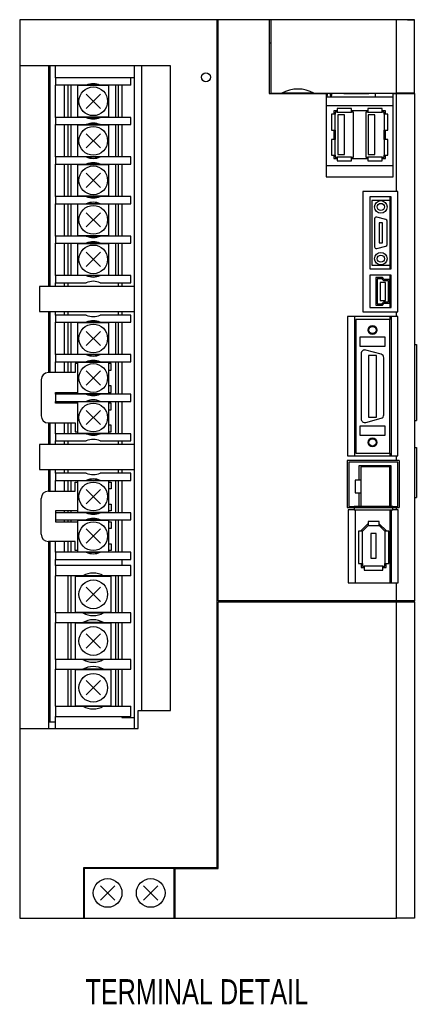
# Model space of a CAD drawing. Extents: x -955 to 6, y -401 to 362.
# Tile 2 of 4: x -955 to -845, y 88 to 362. Entities that reach past the tile are written whole.
import ezdxf

# ---------------------------------------------------------------- set-up
doc = ezdxf.new("R2010")
doc.units = 0
for name, color, linetype in [('NOTE', 5, 'CONTINUOUS'), ('OUTLINE', 7, 'CONTINUOUS'), ('THIN_LINE', 6, 'CONTINUOUS')]:
    doc.layers.add(name, color=color, linetype=linetype)
doc.styles.add('SLDTEXTSTYLE0', font='txt', dxfattribs={"width": 0.75})

msp = doc.modelspace()

# ---------------------------------------------------------------- linework, layer by layer
at = {"layer": 'OUTLINE'}
for p, q in [((-900.01, 361.58), (-955.01, 361.58)), ((-955.01, 361.58), (-955.01, 348.78)), ((-899.71, 361.58), (-900.01, 361.58)), ((-900.01, 125.58), (-900.01, 361.58)), ((-899.71, 361.08), (-900.01, 361.08)), ((-899.71, 199.88), (-899.71, 361.58)), ((-885.51, 361.58), (-899.71, 361.58)), ((-882.9, 361.58), (-885.51, 361.58)), ((-885.51, 361.58), (-885.51, 341.08)), ((-850.01, 361.58), (-885.01, 361.58)), ((-885.01, 361.58), (-885.01, 341.13)), ((-847.01, 361.58), (-882.9, 361.58)), ((-845.01, 361.58), (-850.01, 361.58)), ((-850.01, 341.13), (-850.01, 361.58)), ((-847.01, 361.58), (-845.01, 361.58)), ((-845.01, 341.13), (-845.01, 361.58)), ((-885.01, 355.08), (-885.51, 355.08)), ((-955.01, 348.78), (-955.01, 164.38)), ((-913.01, 348.78), (-955.01, 348.78)), ((-947.01, 348.78), (-947.01, 287.38)), ((-946.61, 348.78), (-946.61, 287.38)), ((-945.01, 345.38), (-945.01, 348.78)), ((-923.01, 164.38), (-923.01, 348.78)), ((-921.01, 169.38), (-921.01, 348.78)), ((-913.01, 169.38), (-913.01, 348.78)), ((-924.01, 345.38), (-945.01, 345.38)), ((-945.01, 345.38), (-945.01, 343.38)), ((-923.01, 345.38), (-924.01, 345.38)), ((-924.01, 343.38), (-924.01, 345.38)), ((-945.01, 334.38), (-945.01, 343.38)), ((-936.45, 343.38), (-945.01, 343.38)), ((-942.51, 334.38), (-942.51, 343.38)), ((-941.51, 334.38), (-941.51, 343.38)), ((-940.76, 343.38), (-940.76, 334.38)), ((-938.86, 343.23), (-938.86, 334.53)), ((-930.16, 343.23), (-938.86, 343.23)), ((-932.57, 343.38), (-936.45, 343.38)), ((-924.01, 343.38), (-932.57, 343.38)), ((-930.16, 334.53), (-930.16, 343.23)), ((-928.26, 334.38), (-928.26, 343.38)), ((-927.51, 334.38), (-927.51, 343.38)), ((-926.51, 343.38), (-926.51, 334.38)), ((-932.53, 336.9), (-936.49, 340.86)), ((-932.53, 340.86), (-936.49, 336.9)), ((-885.51, 341.08), (-869.61, 341.08)), ((-885.01, 341.13), (-882, 341.13)), ((-883.89, 341.13), (-883.89, 341.08)), ((-882.93, 341.08), (-882.93, 341.13)), ((-873.02, 341.13), (-882, 341.13)), ((-873.02, 341.13), (-850.01, 341.13)), ((-872.29, 341.13), (-872.29, 341.08)), ((-871.84, 341.08), (-871.84, 341.13)), ((-871.02, 341.13), (-871.02, 341.08)), ((-870.57, 341.08), (-870.57, 341.13)), ((-869.75, 341.13), (-869.75, 341.08)), ((-869.61, 341.08), (-869.61, 317.88)), ((-869.61, 340.52), (-869.3, 340.52)), ((-869.61, 340.08), (-856.01, 340.08)), ((-869.3, 340.52), (-869.3, 341.13)), ((-868.48, 341.13), (-868.48, 340.52)), ((-868.48, 340.52), (-868.03, 340.52)), ((-868.03, 340.52), (-868.03, 341.13)), ((-864.71, 341.13), (-864.71, 341.08)), ((-864.71, 341.08), (-857.71, 341.08)), ((-857.71, 341.08), (-857.71, 341.13)), ((-856.01, 341.13), (-856.01, 340.08)), ((-856.01, 340.08), (-851.01, 340.08)), ((-851.01, 341.08), (-850.01, 341.08)), ((-851.01, 317.88), (-851.01, 341.08)), ((-850.48, 341.08), (-850.48, 341.13)), ((-845.01, 341.13), (-850.01, 341.13)), ((-850.01, 341.08), (-845.01, 341.08)), ((-850.01, 313.73), (-850.01, 341.08)), ((-847.01, 341.13), (-847.01, 341.08)), ((-845.01, 341.08), (-845.01, 341.13)), ((-845.01, 341.08), (-845.01, 199.88)), ((-851.01, 337.58), (-869.61, 337.58)), ((-936.45, 334.38), (-945.01, 334.38)), ((-945.01, 334.38), (-945.01, 332.38)), ((-938.86, 334.53), (-930.16, 334.53)), ((-936.45, 334.38), (-932.57, 334.38)), ((-924.01, 334.38), (-932.57, 334.38)), ((-924.01, 332.38), (-924.01, 334.38)), ((-868.1, 335.28), (-868.1, 330.88)), ((-867.1, 335.28), (-868.1, 335.28)), ((-866.54, 336.23), (-867.5, 336.23)), ((-867.5, 336.23), (-867.5, 335.28)), ((-866.54, 335.83), (-867.1, 335.83)), ((-867.1, 335.83), (-867.1, 335.28)), ((-867.1, 330.88), (-867.1, 335.28)), ((-862.54, 336.83), (-866.54, 336.83)), ((-866.54, 336.83), (-866.54, 335.83)), ((-866.54, 335.83), (-862.54, 335.83)), ((-866.4, 335.13), (-866.4, 324.03)), ((-864.56, 335.13), (-866.4, 335.13)), ((-864.56, 324.03), (-864.56, 335.13)), ((-862.54, 335.83), (-862.54, 336.83)), ((-858.04, 336.23), (-862.54, 336.23)), ((-861.98, 335.83), (-862.54, 335.83)), ((-861.98, 323.33), (-861.98, 335.83)), ((-858.04, 335.83), (-858.6, 335.83)), ((-858.6, 335.83), (-858.6, 323.33)), ((-858.04, 336.83), (-858.04, 335.83)), ((-854.04, 336.83), (-858.04, 336.83)), ((-858.04, 335.83), (-854.04, 335.83)), ((-857.9, 335.13), (-857.9, 324.03)), ((-856.06, 335.13), (-857.9, 335.13)), ((-856.06, 324.03), (-856.06, 335.13)), ((-854.04, 335.83), (-854.04, 336.83)), ((-853.08, 336.23), (-854.04, 336.23)), ((-853.48, 335.83), (-854.04, 335.83)), ((-853.48, 335.28), (-853.48, 335.83)), ((-853.48, 335.28), (-853.48, 330.88)), ((-852.48, 335.28), (-853.48, 335.28)), ((-853.08, 335.28), (-853.08, 336.23)), ((-852.48, 330.88), (-852.48, 335.28)), ((-945.01, 323.38), (-945.01, 332.38)), ((-945.01, 332.38), (-936.45, 332.38)), ((-942.51, 323.38), (-942.51, 332.38)), ((-941.51, 323.38), (-941.51, 332.38)), ((-940.76, 332.38), (-940.76, 323.38)), ((-930.16, 332.23), (-938.86, 332.23)), ((-938.86, 332.23), (-938.86, 323.53)), ((-932.57, 332.38), (-936.45, 332.38)), ((-932.57, 332.38), (-924.01, 332.38)), ((-930.16, 323.53), (-930.16, 332.23)), ((-928.26, 323.38), (-928.26, 332.38)), ((-927.51, 323.38), (-927.51, 332.38)), ((-926.51, 332.38), (-926.51, 323.38)), ((-932.53, 325.9), (-936.49, 329.86)), ((-932.53, 329.86), (-936.49, 325.9)), ((-868.1, 330.88), (-867.1, 330.88)), ((-867.5, 330.88), (-867.5, 328.28)), ((-867.1, 330.88), (-867.1, 328.28)), ((-853.48, 328.28), (-853.48, 330.88)), ((-853.48, 330.88), (-852.48, 330.88)), ((-853.08, 328.28), (-853.08, 330.88)), ((-868.1, 328.28), (-868.1, 323.88)), ((-867.1, 328.28), (-868.1, 328.28)), ((-867.1, 323.88), (-867.1, 328.28)), ((-853.48, 328.28), (-853.48, 323.88)), ((-852.48, 328.28), (-853.48, 328.28)), ((-852.48, 323.88), (-852.48, 328.28)), ((-945.01, 323.38), (-945.01, 321.38)), ((-936.45, 323.38), (-945.01, 323.38)), ((-938.86, 323.53), (-930.16, 323.53)), ((-936.45, 323.38), (-932.57, 323.38)), ((-924.01, 323.38), (-932.57, 323.38)), ((-924.01, 321.38), (-924.01, 323.38)), ((-868.1, 323.88), (-867.1, 323.88)), ((-867.5, 323.88), (-867.5, 322.93)), ((-867.1, 323.88), (-867.1, 323.33)), ((-867.1, 323.33), (-866.54, 323.33)), ((-862.54, 323.33), (-866.54, 323.33)), ((-866.54, 323.33), (-866.54, 322.33)), ((-866.4, 324.03), (-864.56, 324.03)), ((-862.54, 323.33), (-861.98, 323.33)), ((-862.54, 322.33), (-862.54, 323.33)), ((-858.6, 323.33), (-858.04, 323.33)), ((-854.04, 323.33), (-858.04, 323.33)), ((-858.04, 323.33), (-858.04, 322.33)), ((-857.9, 324.03), (-856.06, 324.03)), ((-854.04, 323.33), (-853.48, 323.33)), ((-854.04, 322.33), (-854.04, 323.33)), ((-853.48, 323.33), (-853.48, 323.88)), ((-853.48, 323.88), (-852.48, 323.88)), ((-853.08, 322.93), (-853.08, 323.88)), ((-945.01, 312.38), (-945.01, 321.38)), ((-945.01, 321.38), (-936.45, 321.38)), ((-942.51, 312.38), (-942.51, 321.38)), ((-941.51, 312.38), (-941.51, 321.38)), ((-940.76, 321.38), (-940.76, 312.38)), ((-938.86, 321.23), (-938.86, 312.53)), ((-930.16, 321.23), (-938.86, 321.23)), ((-932.57, 321.38), (-936.45, 321.38)), ((-932.57, 321.38), (-924.01, 321.38)), ((-930.16, 312.53), (-930.16, 321.23)), ((-928.26, 312.38), (-928.26, 321.38)), ((-927.51, 312.38), (-927.51, 321.38)), ((-926.51, 321.38), (-926.51, 312.38)), ((-869.61, 320.98), (-851.01, 320.98)), ((-867.5, 322.93), (-866.54, 322.93)), ((-866.54, 322.33), (-862.54, 322.33)), ((-862.54, 322.93), (-858.04, 322.93)), ((-858.04, 322.33), (-854.04, 322.33)), ((-854.04, 322.93), (-853.08, 322.93)), ((-932.53, 314.9), (-936.49, 318.86)), ((-932.53, 318.86), (-936.49, 314.9)), ((-869.61, 317.88), (-851.01, 317.88)), ((-936.45, 312.38), (-945.01, 312.38)), ((-945.01, 312.38), (-945.01, 310.38)), ((-938.86, 312.53), (-930.16, 312.53)), ((-936.45, 312.38), (-932.57, 312.38)), ((-924.01, 312.38), (-932.57, 312.38)), ((-924.01, 310.38), (-924.01, 312.38)), ((-859.41, 313.73), (-859.41, 280.28)), ((-850.01, 313.73), (-859.41, 313.73)), ((-849.71, 313.73), (-850.01, 313.73)), ((-849.71, 280.28), (-849.71, 313.73)), ((-945.01, 301.38), (-945.01, 310.38)), ((-945.01, 310.38), (-936.45, 310.38)), ((-942.51, 301.38), (-942.51, 310.38)), ((-941.51, 301.38), (-941.51, 310.38)), ((-940.76, 310.38), (-940.76, 301.38)), ((-938.86, 310.23), (-938.86, 301.53)), ((-930.16, 310.23), (-938.86, 310.23)), ((-932.57, 310.38), (-936.45, 310.38)), ((-932.57, 310.38), (-924.01, 310.38)), ((-930.16, 301.53), (-930.16, 310.23)), ((-928.26, 301.38), (-928.26, 310.38)), ((-927.51, 301.38), (-927.51, 310.38)), ((-926.51, 310.38), (-926.51, 301.38)), ((-857.51, 312.28), (-857.51, 292.28)), ((-851.51, 312.28), (-857.51, 312.28)), ((-851.91, 311.28), (-856.91, 311.28)), ((-856.91, 311.28), (-856.91, 293.28)), ((-851.91, 312.28), (-851.91, 292.28)), ((-851.51, 292.28), (-851.51, 312.28)), ((-932.53, 303.9), (-936.49, 307.86)), ((-932.53, 307.86), (-936.49, 303.9)), ((-856.16, 306.18), (-856.16, 298.38)), ((-853.03, 305.99), (-855.53, 306.66)), ((-853.91, 305.03), (-854.91, 305.03)), ((-854.91, 305.03), (-854.91, 299.53)), ((-853.91, 299.53), (-853.91, 305.03)), ((-852.66, 299.05), (-852.66, 305.51)), ((-938.86, 301.53), (-930.16, 301.53)), ((-936.45, 301.38), (-945.01, 301.38)), ((-945.01, 301.38), (-945.01, 299.38)), ((-945.01, 290.38), (-945.01, 299.38)), ((-945.01, 299.38), (-936.45, 299.38)), ((-942.51, 290.38), (-942.51, 299.38)), ((-941.51, 290.38), (-941.51, 299.38)), ((-940.76, 299.38), (-940.76, 290.38)), ((-930.16, 299.23), (-938.86, 299.23)), ((-938.86, 299.23), (-938.86, 290.53)), ((-936.45, 301.38), (-932.57, 301.38)), ((-932.57, 299.38), (-936.45, 299.38)), ((-924.01, 301.38), (-932.57, 301.38)), ((-932.57, 299.38), (-924.01, 299.38)), ((-930.16, 290.53), (-930.16, 299.23)), ((-928.26, 290.38), (-928.26, 299.38)), ((-927.51, 290.38), (-927.51, 299.38)), ((-926.51, 299.38), (-926.51, 290.38)), ((-924.01, 299.38), (-924.01, 301.38)), ((-854.91, 299.53), (-853.91, 299.53)), ((-932.53, 292.9), (-936.49, 296.86)), ((-932.53, 296.86), (-936.49, 292.9)), ((-855.53, 297.9), (-853.03, 298.57)), ((-856.91, 293.28), (-851.91, 293.28)), ((-938.86, 290.53), (-930.16, 290.53)), ((-857.51, 292.28), (-851.51, 292.28)), ((-857.51, 290.48), (-857.51, 281.48)), ((-851.51, 290.48), (-857.51, 290.48)), ((-851.91, 290.48), (-851.91, 289.28)), ((-851.51, 281.48), (-851.51, 290.48)), ((-936.45, 290.38), (-945.01, 290.38)), ((-945.01, 290.38), (-945.01, 288.38)), ((-945.01, 287.38), (-945.01, 288.38)), ((-945.01, 288.38), (-936.45, 288.38)), ((-942.51, 287.38), (-942.51, 288.38)), ((-941.51, 287.38), (-941.51, 288.38)), ((-936.45, 290.38), (-932.57, 290.38)), ((-924.01, 290.38), (-932.57, 290.38)), ((-932.57, 288.38), (-924.01, 288.38)), ((-927.51, 287.38), (-927.51, 288.38)), ((-926.51, 288.38), (-926.51, 287.38)), ((-924.01, 288.38), (-924.01, 290.38)), ((-853.93, 289.83), (-855.79, 289.83)), ((-855.79, 289.83), (-855.79, 282.13)), ((-854.11, 289.43), (-855.39, 289.43)), ((-855.39, 289.43), (-855.39, 282.53)), ((-854.6, 288.48), (-854.6, 283.48)), ((-853.1, 288.48), (-854.6, 288.48)), ((-853.61, 288.88), (-854.11, 289.43)), ((-853.43, 289.28), (-853.93, 289.83)), ((-852.31, 288.88), (-853.61, 288.88)), ((-851.91, 289.28), (-853.43, 289.28)), ((-853.1, 283.48), (-853.1, 288.48)), ((-852.31, 283.08), (-852.31, 288.88)), ((-851.91, 282.68), (-851.91, 289.28)), ((-923.01, 287.38), (-949.48, 287.38)), ((-949.48, 287.38), (-949.48, 280.38)), ((-855.39, 282.53), (-854.11, 282.53)), ((-854.6, 283.48), (-853.1, 283.48)), ((-854.11, 282.53), (-853.61, 283.08)), ((-853.93, 282.13), (-853.43, 282.68)), ((-853.61, 283.08), (-852.31, 283.08)), ((-853.43, 282.68), (-851.91, 282.68)), ((-851.91, 282.68), (-851.91, 281.48)), ((-949.48, 280.38), (-923.01, 280.38)), ((-947.01, 280.38), (-947.01, 263.38)), ((-946.61, 280.38), (-946.61, 263.38)), ((-945.01, 279.38), (-945.01, 280.38)), ((-942.51, 279.38), (-942.51, 280.38)), ((-941.51, 279.38), (-941.51, 280.38)), ((-927.51, 279.38), (-927.51, 280.38)), ((-926.51, 280.38), (-926.51, 279.38)), ((-859.41, 280.28), (-850.01, 280.28)), ((-857.51, 281.48), (-851.51, 281.48)), ((-855.79, 282.13), (-853.93, 282.13)), ((-850.01, 280.28), (-849.71, 280.28)), ((-850.01, 278.98), (-850.01, 280.28)), ((-945.01, 279.38), (-945.01, 277.38)), ((-936.45, 279.38), (-945.01, 279.38)), ((-945.01, 268.38), (-945.01, 277.38)), ((-945.01, 277.38), (-936.45, 277.38)), ((-942.51, 268.38), (-942.51, 277.38)), ((-941.51, 268.38), (-941.51, 277.38)), ((-940.76, 277.38), (-940.76, 268.38)), ((-930.16, 277.23), (-938.86, 277.23)), ((-938.86, 277.23), (-938.86, 268.53)), ((-932.57, 277.38), (-936.45, 277.38)), ((-924.01, 279.38), (-932.57, 279.38)), ((-932.57, 277.38), (-924.01, 277.38)), ((-930.16, 268.53), (-930.16, 277.23)), ((-928.26, 268.38), (-928.26, 277.38)), ((-927.51, 268.38), (-927.51, 277.38)), ((-926.51, 277.38), (-926.51, 268.38)), ((-924.01, 277.38), (-924.01, 279.38)), ((-863.71, 278.98), (-863.71, 240.18)), ((-850.01, 278.98), (-863.71, 278.98)), ((-861.77, 278.98), (-861.77, 240.18)), ((-851.92, 278.18), (-861.32, 278.18)), ((-861.32, 278.18), (-861.32, 240.98)), ((-851.92, 278.98), (-851.92, 278.18)), ((-851.92, 240.98), (-851.92, 278.18)), ((-851.47, 240.18), (-851.47, 278.98)), ((-849.71, 278.98), (-850.01, 278.98)), ((-849.71, 240.18), (-849.71, 278.98)), ((-932.53, 270.9), (-936.49, 274.86)), ((-932.53, 274.86), (-936.49, 270.9)), ((-853.17, 273.2), (-860.27, 273.2)), ((-860.27, 273.2), (-860.27, 270.7)), ((-853.17, 270.7), (-853.17, 273.2)), ((-938.86, 268.53), (-930.16, 268.53)), ((-860.27, 270.7), (-853.17, 270.7)), ((-859.87, 268.68), (-859.87, 250.48)), ((-854.31, 268.5), (-858.61, 269.65)), ((-845.01, 271.18), (-844.51, 271.18)), ((-844.51, 271.18), (-844.51, 250.08)), ((-936.45, 268.38), (-945.01, 268.38)), ((-945.01, 268.38), (-945.01, 266.38)), ((-945.01, 263.38), (-945.01, 266.38)), ((-945.01, 266.38), (-936.45, 266.38)), ((-942.51, 263.38), (-942.51, 266.38)), ((-941.51, 263.38), (-941.51, 266.38)), ((-940.76, 266.38), (-940.76, 263.38)), ((-939.51, 265.88), (-939.51, 263.38)), ((-938.86, 265.88), (-939.51, 265.88)), ((-930.16, 266.23), (-938.86, 266.23)), ((-938.86, 266.23), (-938.86, 257.53)), ((-936.45, 268.38), (-932.57, 268.38)), ((-932.57, 266.38), (-936.45, 266.38)), ((-924.01, 268.38), (-932.57, 268.38)), ((-932.57, 266.38), (-924.01, 266.38)), ((-930.16, 257.53), (-930.16, 266.23)), ((-929.51, 265.88), (-930.16, 265.88)), ((-929.51, 264.03), (-929.51, 265.88)), ((-928.26, 257.38), (-928.26, 266.38)), ((-927.51, 257.38), (-927.51, 266.38)), ((-926.51, 266.38), (-926.51, 257.38)), ((-924.01, 266.38), (-924.01, 268.38)), ((-855.57, 268.18), (-857.87, 268.18)), ((-857.87, 268.18), (-857.87, 250.98)), ((-855.57, 250.98), (-855.57, 268.18)), ((-853.57, 251.63), (-853.57, 267.53)), ((-939.51, 263.38), (-947.01, 263.38)), ((-932.53, 259.9), (-936.49, 263.86)), ((-932.53, 263.86), (-936.49, 259.9)), ((-930.16, 264.03), (-929.51, 264.03)), ((-949.01, 261.38), (-949.01, 251.38)), ((-945.01, 257.38), (-945.01, 257.88)), ((-945.01, 257.88), (-938.86, 257.88)), ((-942.51, 257.38), (-942.51, 257.88)), ((-941.51, 257.38), (-941.51, 257.88)), ((-940.76, 257.88), (-940.76, 257.38)), ((-929.51, 259.73), (-930.16, 259.73)), ((-930.16, 257.88), (-929.51, 257.88)), ((-929.51, 257.88), (-929.51, 259.73)), ((-936.45, 257.38), (-945.01, 257.38)), ((-945.01, 257.38), (-945.01, 255.38)), ((-945.01, 254.88), (-945.01, 255.38)), ((-945.01, 255.38), (-936.45, 255.38)), ((-938.86, 254.88), (-945.01, 254.88)), ((-942.51, 254.88), (-942.51, 255.38)), ((-941.51, 254.88), (-941.51, 255.38)), ((-940.76, 255.38), (-940.76, 254.88)), ((-938.86, 257.53), (-930.16, 257.53)), ((-938.86, 255.23), (-938.86, 246.53)), ((-930.16, 255.23), (-938.86, 255.23)), ((-936.45, 257.38), (-932.57, 257.38)), ((-932.57, 255.38), (-936.45, 255.38)), ((-924.01, 257.38), (-932.57, 257.38)), ((-932.57, 255.38), (-924.01, 255.38)), ((-930.16, 246.53), (-930.16, 255.23)), ((-929.51, 254.88), (-930.16, 254.88)), ((-929.51, 253.03), (-929.51, 254.88)), ((-928.26, 246.38), (-928.26, 255.38)), ((-927.51, 246.38), (-927.51, 255.38)), ((-926.51, 255.38), (-926.51, 246.38)), ((-924.01, 255.38), (-924.01, 257.38)), ((-932.53, 248.9), (-936.49, 252.86)), ((-932.53, 252.86), (-936.49, 248.9)), ((-930.16, 253.03), (-929.51, 253.03)), ((-947.01, 249.38), (-939.51, 249.38)), ((-947.01, 249.38), (-947.01, 243.38)), ((-946.61, 249.38), (-946.61, 243.38)), ((-945.01, 246.38), (-945.01, 249.38)), ((-942.51, 246.38), (-942.51, 249.38)), ((-941.51, 246.38), (-941.51, 249.38)), ((-940.76, 249.38), (-940.76, 246.38)), ((-939.51, 249.38), (-939.51, 246.88)), ((-858.61, 249.51), (-854.31, 250.67)), ((-857.87, 250.98), (-855.57, 250.98)), ((-845.01, 250.08), (-844.51, 250.08)), ((-939.51, 246.88), (-938.86, 246.88)), ((-929.51, 248.73), (-930.16, 248.73)), ((-930.16, 246.88), (-929.51, 246.88)), ((-929.51, 246.88), (-929.51, 248.73)), ((-853.17, 248.46), (-860.27, 248.46)), ((-860.27, 248.46), (-860.27, 245.96)), ((-853.17, 245.96), (-853.17, 248.46)), ((-936.45, 246.38), (-945.01, 246.38)), ((-945.01, 246.38), (-945.01, 244.38)), ((-945.01, 243.38), (-945.01, 244.38)), ((-945.01, 244.38), (-936.45, 244.38)), ((-942.51, 243.38), (-942.51, 244.38)), ((-941.51, 243.38), (-941.51, 244.38)), ((-938.86, 246.53), (-930.16, 246.53)), ((-936.45, 246.38), (-932.57, 246.38)), ((-924.01, 246.38), (-932.57, 246.38)), ((-932.57, 244.38), (-924.01, 244.38)), ((-927.51, 243.38), (-927.51, 244.38)), ((-926.51, 244.38), (-926.51, 243.38)), ((-924.01, 244.38), (-924.01, 246.38)), ((-860.27, 245.96), (-853.17, 245.96)), ((-949.48, 243.38), (-949.48, 236.38)), ((-923.01, 243.38), (-949.48, 243.38)), ((-845.01, 242.58), (-844.51, 242.58)), ((-844.51, 242.58), (-844.51, 228.58)), ((-850.01, 238.93), (-863.79, 238.93)), ((-863.79, 238.93), (-863.79, 225.83)), ((-863.71, 240.18), (-850.01, 240.18)), ((-849.69, 238.43), (-863.29, 238.43)), ((-863.29, 238.43), (-863.29, 226.16)), ((-861.32, 240.98), (-851.92, 240.98)), ((-851.92, 240.98), (-851.92, 240.18)), ((-850.01, 240.18), (-849.71, 240.18)), ((-850.01, 238.93), (-850.01, 240.18)), ((-849.26, 238.93), (-850.01, 238.93)), ((-849.69, 226.16), (-849.69, 238.43)), ((-849.26, 238.93), (-849.26, 225.83)), ((-949.48, 236.38), (-923.01, 236.38)), ((-947.01, 236.38), (-947.01, 230.38)), ((-946.61, 236.38), (-946.61, 230.38)), ((-945.01, 235.38), (-945.01, 236.38)), ((-942.51, 235.38), (-942.51, 236.38)), ((-941.51, 235.38), (-941.51, 236.38)), ((-927.51, 235.38), (-927.51, 236.38)), ((-926.51, 236.38), (-926.51, 235.38)), ((-860.5, 237.41), (-860.5, 233.4)), ((-851.5, 237.41), (-860.5, 237.41)), ((-859.97, 237.15), (-859.97, 226.15)), ((-851.97, 237.15), (-859.97, 237.15)), ((-851.97, 237.15), (-851.97, 226.15)), ((-851.92, 237.41), (-851.92, 226.16)), ((-851.5, 226.16), (-851.5, 237.41)), ((-936.45, 235.38), (-945.01, 235.38)), ((-945.01, 235.38), (-945.01, 233.38)), ((-945.01, 230.38), (-945.01, 233.38)), ((-945.01, 233.38), (-936.45, 233.38)), ((-942.51, 230.38), (-942.51, 233.38)), ((-941.51, 230.38), (-941.51, 233.38)), ((-940.76, 233.38), (-940.76, 230.38)), ((-930.16, 233.23), (-938.86, 233.23)), ((-938.86, 233.23), (-938.86, 224.53)), ((-932.57, 233.38), (-936.45, 233.38)), ((-924.01, 235.38), (-932.57, 235.38)), ((-932.57, 233.38), (-924.01, 233.38)), ((-930.16, 224.53), (-930.16, 233.23)), ((-928.26, 224.38), (-928.26, 233.38)), ((-927.51, 224.38), (-927.51, 233.38)), ((-926.51, 233.38), (-926.51, 224.38)), ((-924.01, 233.38), (-924.01, 235.38)), ((-859.97, 233.4), (-861.57, 233.4)), ((-861.57, 233.4), (-861.57, 229.9)), ((-947.01, 230.38), (-939.51, 230.38)), ((-939.51, 232.88), (-938.86, 232.88)), ((-939.51, 230.38), (-939.51, 232.88)), ((-932.53, 226.9), (-936.49, 230.86)), ((-932.53, 230.86), (-936.49, 226.9)), ((-930.16, 232.88), (-929.51, 232.88)), ((-929.51, 231.03), (-930.16, 231.03)), ((-929.51, 232.88), (-929.51, 231.03)), ((-949.01, 218.38), (-949.01, 228.38)), ((-861.57, 229.9), (-859.97, 229.9)), ((-860.5, 229.9), (-860.5, 226.16)), ((-845.01, 228.58), (-844.51, 228.58)), ((-945.01, 224.88), (-945.01, 224.38)), ((-938.86, 224.88), (-945.01, 224.88)), ((-942.51, 224.38), (-942.51, 224.88)), ((-941.51, 224.38), (-941.51, 224.88)), ((-940.76, 224.88), (-940.76, 224.38)), ((-930.16, 226.73), (-929.51, 226.73)), ((-929.51, 224.88), (-930.16, 224.88)), ((-929.51, 226.73), (-929.51, 224.88)), ((-863.79, 225.83), (-861.81, 225.83)), ((-863.51, 225.18), (-863.51, 204.83)), ((-861.81, 225.18), (-863.51, 225.18)), ((-863.29, 226.16), (-861.81, 226.16)), ((-859.97, 226.16), (-861.81, 226.16)), ((-861.81, 226.16), (-861.81, 225.83)), ((-861.81, 225.83), (-861.81, 225.18)), ((-861.81, 225.83), (-851.05, 225.83)), ((-861.81, 225.18), (-851.05, 225.18)), ((-861.59, 225.18), (-861.59, 204.83)), ((-851.97, 226.15), (-859.97, 226.15)), ((-851.05, 226.16), (-851.97, 226.16)), ((-851.92, 225.18), (-851.92, 204.83)), ((-851.45, 204.83), (-851.45, 225.18)), ((-851.05, 226.16), (-849.69, 226.16)), ((-851.05, 225.83), (-851.05, 226.16)), ((-851.05, 225.18), (-851.05, 225.83)), ((-851.05, 225.83), (-850.01, 225.83)), ((-850.01, 225.18), (-851.05, 225.18)), ((-850.01, 225.18), (-850.01, 225.83)), ((-850.01, 225.83), (-849.26, 225.83)), ((-849.54, 225.18), (-850.01, 225.18)), ((-849.54, 204.83), (-849.54, 225.18)), ((-936.45, 224.38), (-945.01, 224.38)), ((-945.01, 224.38), (-945.01, 222.38)), ((-945.01, 222.38), (-945.01, 221.88)), ((-945.01, 222.38), (-936.45, 222.38)), ((-942.51, 221.88), (-942.51, 222.38)), ((-941.51, 221.88), (-941.51, 222.38)), ((-940.76, 222.38), (-940.76, 221.88)), ((-938.86, 224.53), (-930.16, 224.53)), ((-938.86, 222.23), (-938.86, 213.53)), ((-930.16, 222.23), (-938.86, 222.23)), ((-936.45, 224.38), (-932.57, 224.38)), ((-932.57, 222.38), (-936.45, 222.38)), ((-924.01, 224.38), (-932.57, 224.38)), ((-932.57, 222.38), (-924.01, 222.38)), ((-930.16, 213.53), (-930.16, 222.23)), ((-928.26, 213.38), (-928.26, 222.38)), ((-927.51, 213.38), (-927.51, 222.38)), ((-926.51, 222.38), (-926.51, 213.38)), ((-924.01, 222.38), (-924.01, 224.38)), ((-945.01, 221.88), (-938.86, 221.88)), ((-932.53, 215.9), (-936.49, 219.86)), ((-932.53, 219.86), (-936.49, 215.9)), ((-930.16, 221.88), (-929.51, 221.88)), ((-929.51, 220.03), (-930.16, 220.03)), ((-929.51, 221.88), (-929.51, 220.03)), ((-859.51, 219.24), (-860.61, 219.24)), ((-860.61, 219.24), (-860.61, 210.23)), ((-858.08, 221.23), (-859.91, 219.4)), ((-859.91, 219.4), (-859.91, 219.24)), ((-857.92, 220.83), (-859.51, 219.24)), ((-859.51, 210.23), (-859.51, 219.24)), ((-857.92, 221.23), (-858.08, 221.23)), ((-857.92, 221.93), (-857.92, 220.83)), ((-854.91, 221.93), (-857.92, 221.93)), ((-857.92, 220.83), (-854.91, 220.83)), ((-854.91, 220.83), (-854.91, 221.93)), ((-854.74, 221.23), (-854.91, 221.23)), ((-853.31, 219.24), (-854.91, 220.83)), ((-852.91, 219.4), (-854.74, 221.23)), ((-853.31, 219.24), (-853.31, 210.23)), ((-852.21, 219.24), (-853.31, 219.24)), ((-852.91, 219.24), (-852.91, 219.4)), ((-852.21, 210.23), (-852.21, 219.24)), ((-857.16, 218.63), (-857.16, 211.73)), ((-855.66, 218.63), (-857.16, 218.63)), ((-855.66, 211.73), (-855.66, 218.63)), ((-939.51, 216.38), (-947.01, 216.38)), ((-947.01, 216.38), (-947.01, 166.08)), ((-946.61, 216.38), (-946.61, 166.08)), ((-945.01, 213.38), (-945.01, 216.38)), ((-942.51, 213.38), (-942.51, 216.38)), ((-941.51, 213.38), (-941.51, 216.38)), ((-940.76, 216.38), (-940.76, 213.38)), ((-939.51, 213.88), (-939.51, 216.38)), ((-938.86, 213.88), (-939.51, 213.88)), ((-930.16, 215.73), (-929.51, 215.73)), ((-929.51, 213.88), (-930.16, 213.88)), ((-929.51, 215.73), (-929.51, 213.88)), ((-936.45, 213.38), (-945.01, 213.38)), ((-945.01, 213.38), (-945.01, 211.38)), ((-945.01, 209.68), (-945.01, 211.38)), ((-945.01, 211.38), (-924.01, 211.38)), ((-938.86, 213.53), (-930.16, 213.53)), ((-936.45, 213.38), (-932.57, 213.38)), ((-924.01, 213.38), (-932.57, 213.38)), ((-926.51, 211.38), (-926.51, 209.68)), ((-924.01, 211.38), (-924.01, 213.38)), ((-857.16, 211.73), (-855.66, 211.73)), ((-945.01, 209.68), (-945.01, 206.83)), ((-924.01, 209.68), (-945.01, 209.68)), ((-924.01, 206.83), (-924.01, 209.68)), ((-860.61, 210.23), (-859.51, 210.23)), ((-859.91, 210.23), (-859.91, 209.13)), ((-859.91, 209.13), (-859.01, 209.13)), ((-859.51, 210.23), (-859.51, 209.53)), ((-859.51, 209.53), (-859.01, 209.53)), ((-859.01, 209.53), (-859.01, 208.43)), ((-853.81, 209.53), (-859.01, 209.53)), ((-859.01, 208.43), (-853.81, 208.43)), ((-853.81, 209.53), (-853.31, 209.53)), ((-853.81, 208.43), (-853.81, 209.53)), ((-853.81, 209.13), (-852.91, 209.13)), ((-853.31, 209.53), (-853.31, 210.23)), ((-853.31, 210.23), (-852.21, 210.23)), ((-852.91, 209.13), (-852.91, 210.23)), ((-945.01, 196.53), (-945.01, 206.83)), ((-937.39, 206.83), (-945.01, 206.83)), ((-941.51, 196.53), (-941.51, 206.83)), ((-940.76, 206.83), (-940.76, 196.53)), ((-929.51, 206.68), (-939.51, 206.68)), ((-939.51, 206.68), (-939.51, 196.68)), ((-931.63, 206.83), (-937.39, 206.83)), ((-924.01, 206.83), (-931.63, 206.83)), ((-929.51, 196.68), (-929.51, 206.68)), ((-928.26, 196.53), (-928.26, 206.83)), ((-927.51, 196.53), (-927.51, 206.83)), ((-926.51, 206.83), (-926.51, 196.53)), ((-932.53, 199.7), (-936.49, 203.66)), ((-932.53, 203.66), (-936.49, 199.7)), ((-863.51, 204.83), (-850.01, 204.83)), ((-850.01, 204.83), (-849.54, 204.83)), ((-850.01, 199.88), (-850.01, 204.83)), ((-850.01, 199.88), (-899.71, 199.88)), ((-899.71, 199.58), (-850.01, 199.58)), ((-899.71, 125.38), (-899.71, 199.58)), ((-850.01, 199.58), (-850.01, 199.88)), ((-845.01, 199.88), (-850.01, 199.88)), ((-850.01, 199.58), (-845.01, 199.58)), ((-850.01, 111.58), (-850.01, 199.58)), ((-845.51, 199.88), (-845.51, 199.58)), ((-845.51, 199.78), (-845.01, 199.78)), ((-845.01, 199.78), (-845.01, 199.88)), ((-845.01, 199.58), (-845.01, 199.78)), ((-845.01, 199.58), (-845.01, 111.58)), ((-937.39, 196.53), (-945.01, 196.53)), ((-945.01, 196.53), (-945.01, 193.83)), ((-939.51, 196.68), (-929.51, 196.68)), ((-937.39, 196.53), (-931.63, 196.53)), ((-924.01, 196.53), (-931.63, 196.53)), ((-924.01, 193.83), (-924.01, 196.53)), ((-945.01, 183.53), (-945.01, 193.83)), ((-945.01, 193.83), (-937.39, 193.83)), ((-941.51, 183.53), (-941.51, 193.83)), ((-940.76, 193.83), (-940.76, 183.53)), ((-939.51, 193.68), (-939.51, 183.68)), ((-929.51, 193.68), (-939.51, 193.68)), ((-931.63, 193.83), (-937.39, 193.83)), ((-931.63, 193.83), (-924.01, 193.83)), ((-929.51, 183.68), (-929.51, 193.68)), ((-928.26, 183.53), (-928.26, 193.83)), ((-927.51, 183.53), (-927.51, 193.83)), ((-926.51, 193.83), (-926.51, 183.53)), ((-932.53, 186.7), (-936.49, 190.66)), ((-932.53, 190.66), (-936.49, 186.7)), ((-939.51, 183.68), (-929.51, 183.68)), ((-945.01, 183.53), (-945.01, 180.83)), ((-937.39, 183.53), (-945.01, 183.53)), ((-937.39, 183.53), (-931.63, 183.53)), ((-924.01, 183.53), (-931.63, 183.53)), ((-924.01, 180.83), (-924.01, 183.53)), ((-945.01, 170.53), (-945.01, 180.83)), ((-945.01, 180.83), (-937.39, 180.83)), ((-941.51, 170.53), (-941.51, 180.83)), ((-940.76, 180.83), (-940.76, 170.53)), ((-939.51, 180.68), (-939.51, 170.68)), ((-929.51, 180.68), (-939.51, 180.68)), ((-931.63, 180.83), (-937.39, 180.83)), ((-931.63, 180.83), (-924.01, 180.83)), ((-929.51, 170.68), (-929.51, 180.68)), ((-928.26, 170.53), (-928.26, 180.83)), ((-927.51, 170.53), (-927.51, 180.83)), ((-926.51, 180.83), (-926.51, 170.53)), ((-932.53, 173.7), (-936.49, 177.66)), ((-932.53, 177.66), (-936.49, 173.7)), ((-945.01, 170.53), (-937.39, 170.53)), ((-945.01, 170.53), (-945.01, 167.68)), ((-939.51, 170.68), (-929.51, 170.68)), ((-937.39, 170.53), (-931.63, 170.53)), ((-931.63, 170.53), (-924.01, 170.53)), ((-924.01, 167.68), (-924.01, 170.53)), ((-945.01, 166.08), (-945.01, 167.68)), ((-945.01, 167.68), (-924.01, 167.68)), ((-926.51, 167.68), (-926.51, 167.38)), ((-926.51, 167.38), (-923.01, 167.38)), ((-922.01, 169.38), (-913.01, 169.38)), ((-922.01, 164.38), (-922.01, 169.38)), ((-947.01, 166.08), (-947.01, 164.38)), ((-945.01, 166.08), (-947.01, 166.08)), ((-945.01, 164.38), (-945.01, 166.08)), ((-955.01, 164.38), (-922.01, 164.38)), ((-955.01, 164.38), (-955.01, 111.58)), ((-900.01, 125.58), (-937.21, 125.58)), ((-937.21, 125.58), (-937.21, 111.58)), ((-937.01, 125.38), (-937.01, 111.58)), ((-912.01, 125.38), (-937.01, 125.38)), ((-912.01, 111.58), (-912.01, 125.38)), ((-911.81, 125.58), (-911.81, 125.38)), ((-911.81, 125.38), (-899.71, 125.38)), ((-911.81, 125.38), (-911.81, 111.58)), ((-928.53, 116.6), (-932.49, 120.56)), ((-928.53, 120.56), (-932.49, 116.6)), ((-916.53, 116.6), (-920.49, 120.56)), ((-916.53, 120.56), (-920.49, 116.6)), ((-937.21, 112.58), (-937.01, 112.58)), ((-912.01, 112.58), (-911.81, 112.58)), ((-955.01, 111.58), (-937.21, 111.58)), ((-937.21, 111.58), (-937.01, 111.58)), ((-937.01, 111.58), (-912.01, 111.58)), ((-912.01, 111.58), (-911.81, 111.58)), ((-911.81, 111.58), (-850.01, 111.58)), ((-845.01, 111.58), (-850.01, 111.58))]:
    msp.add_line(p, q, dxfattribs=at)
for centre, radius in [((-903.14, 345.58), 1.25), ((-934.51, 338.88), 4), ((-934.51, 327.88), 4), ((-934.51, 316.88), 4), ((-934.51, 305.88), 4), ((-854.41, 309.48), 1.75), ((-854.41, 309.48), 1), ((-934.51, 294.88), 4), ((-854.41, 295.08), 1.75), ((-854.41, 295.08), 1), ((-934.51, 272.88), 4), ((-856.72, 275.23), 1), ((-934.51, 261.88), 4), ((-934.51, 250.88), 4), ((-856.72, 243.95), 1), ((-934.51, 228.88), 4), ((-934.51, 217.88), 4), ((-934.51, 201.68), 4), ((-934.51, 188.68), 4), ((-934.51, 175.68), 4), ((-930.51, 118.58), 4), ((-918.51, 118.58), 4)]:
    msp.add_circle(centre, radius, dxfattribs=at)
for centre, radius, start, end in [((-934.51, 338.88), 4.9, 66.6886, 113.3114), ((-877.51, 332.99), 9.3, 61.1243, 118.8757), ((-877.51, 332.99), 9.3, 61.1243, 118.8757), ((-877.51, 332.99), 9.3, 61.1243, 118.8757), ((-934.51, 338.88), 4.9, 246.6886, 293.3114), ((-934.51, 327.88), 4.9, 66.6886, 113.3114), ((-934.51, 327.88), 4.9, 246.6886, 293.3114), ((-934.51, 316.88), 4.9, 66.6886, 113.3114), ((-934.51, 316.88), 4.9, 246.6886, 293.3114), ((-934.51, 305.88), 4.9, 66.6886, 113.3114), ((-855.66, 306.18), 0.5, 75, 180), ((-853.16, 305.51), 0.5, 0, 75), ((-934.51, 305.88), 4.9, 246.6886, 293.3114), ((-934.51, 294.88), 4.9, 66.6886, 113.3114), ((-853.16, 299.05), 0.5, 285, 0), ((-855.66, 298.38), 0.5, 180, 285), ((-934.51, 294.88), 4.9, 246.6886, 293.3114), ((-934.51, 283.88), 4.9, 66.6886, 113.3114), ((-934.51, 283.88), 4.9, 246.6886, 293.3114), ((-934.51, 272.88), 4.9, 66.6886, 113.3114), ((-858.87, 268.68), 1, 75, 180), ((-934.51, 272.88), 4.9, 246.6886, 293.3114), ((-934.51, 261.88), 4.9, 66.6886, 113.3114), ((-854.57, 267.53), 1, 0, 75), ((-947.01, 261.38), 2, 90, 180), ((-934.51, 261.88), 4.9, 246.6886, 293.3114), ((-934.51, 250.88), 4.9, 66.6886, 113.3114), ((-947.01, 251.38), 2, 180, 270), ((-858.87, 250.48), 1, 180, 285), ((-854.57, 251.63), 1, 285, 0), ((-934.51, 250.88), 4.9, 246.6886, 293.3114), ((-934.51, 239.88), 4.9, 66.6886, 113.3114), ((-934.51, 239.88), 4.9, 246.6886, 293.3114), ((-934.51, 228.88), 4.9, 66.6886, 113.3114), ((-947.01, 228.38), 2, 90, 180), ((-934.51, 228.88), 4.9, 246.6886, 293.3114), ((-934.51, 217.88), 4.9, 66.6886, 113.3114), ((-947.01, 218.38), 2, 180, 270), ((-934.51, 217.88), 4.9, 246.6886, 293.3114), ((-934.51, 201.68), 5.9, 60.7952, 119.2048), ((-934.51, 201.68), 5.9, 240.7952, 299.2048), ((-934.51, 188.68), 5.9, 60.7952, 119.2048), ((-934.51, 188.68), 5.9, 240.7952, 299.2048), ((-934.51, 175.68), 5.9, 60.7952, 119.2048), ((-934.51, 175.68), 5.9, 240.7952, 299.2048)]:
    msp.add_arc(centre, radius, start, end, dxfattribs=at)
at = {"layer": 'THIN_LINE'}
for centre in [(-856.72, 275.23), (-856.72, 243.95)]:
    msp.add_circle(centre, 1.25, dxfattribs=at)

# ---------------------------------------------------------------- texts
at = {"layer": 'NOTE', "insert": (-936.68, 94.59), "char_height": 7, "attachment_point": 1, "style": 'SLDTEXTSTYLE0'}
msp.add_mtext('TERMINAL DETAIL', dxfattribs=at)

doc.saveas('drawing.dxf')
